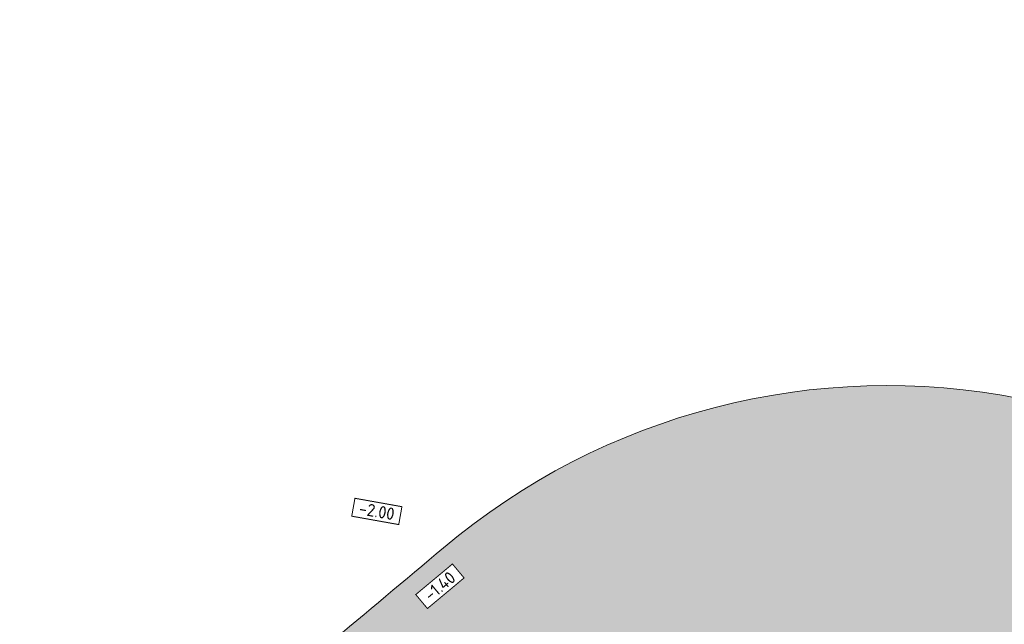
# Model space of a CAD drawing. Header units: metres. Extents: x 240159 to 241664, y 578380 to 583939.
# Tile 58 of 71: x 240640 to 240740, y 583758 to 583819. Entities that reach past the tile are written whole.
import ezdxf
from ezdxf.enums import TextEntityAlignment as Align

# ---------------------------------------------------------------- set-up
doc = ezdxf.new("R2010")
doc.units = ezdxf.units.M
doc.set_wipeout_variables(frame=1)
for name, color, linetype, lineweight in [('N-AL-HOOGTELABEL-S', 7, 'Continuous', 13), ('N-GV-GR-BOLLEN-A', 92, 'Continuous', 9), ('X-XX-AL-REFERENTIE-M', 7, 'Continuous', 18)]:
    doc.layers.add(name, color=color, linetype=linetype, lineweight=lineweight)
doc.layers.add('X-XX-AL-HULPLIJN-G', color=6, linetype='Continuous', lineweight=18, plot=False)
doc.styles.add('NLCS-ISO', font='NLCS-ISO.ttf')
doc.styles.add('NLCS-ISO-ANNOTATIEF-T25', font='NLCS-ISO.ttf', dxfattribs={"height": 2.5})
doc.styles.add('NLCS-ISO-M1000-T25', font='NLCS-ISO.ttf', dxfattribs={"height": 2.5})
doc.dimstyles.new('NLCS-ANNOTATIEF-T25-PIJL_L2_H1', dxfattribs={"dimtxt": 2.5, "dimasz": 2.5, "dimexe": 2, "dimexo": 2, "dimgap": 0.7, "dimtad": 1, "dimzin": 0, "dimdsep": 46, "dimtxsty": 'NLCS-ISO-ANNOTATIEF-T25', "dimcen": 0, "dimdle": 2, "dimclrd": 256, "dimclre": 256, "dimclrt": 256, "dimadec": 1, "dimazin": 0, "dimtfac": 1, "dimtdec": 3, "dimtofl": 0, "dimtmove": 0, "dimatfit": 3, "dimfxl": 2, "dimfxlon": 1, "dimtfillclr": 256, "dimtolj": 1, "dimtzin": 0, "dimlwd": -1, "dimlwe": -1, "dimarcsym": 0})

# ---------------------------------------------------------------- blocks, each defined once
blk = doc.blocks.new('*D122')
at = {"layer": 'Defpoints', "color": 0, "transparency": 16777216}
for p in [(240679.341, 583861.546), (240698.561, 583763.451)]:
    blk.add_point(p, dxfattribs=at)
at = {"layer": 'X-XX-AL-REFERENTIE-M', "transparency": 16777216}
blk.add_line((240681.014, 583853.008), (240679.581, 583860.319), dxfattribs=at)
blk.add_solid([(240679.786, 583860.359), (240679.377, 583860.279), (240679.341, 583861.546)], dxfattribs=at)
at = {"layer": 'X-XX-AL-REFERENTIE-M', "transparency": 16777216, "insert": (240681.374, 583856.238), "char_height": 1.25, "attachment_point": 5, "rotation": 281.08561, "style": 'NLCS-ISO-ANNOTATIEF-T25', "bg_fill": 3, "box_fill_scale": 1.1, "bg_fill_color": 256, "bg_fill_true_color": 13158600, "bg_fill_transparency": 0}
blk.add_mtext('\\A1;R=99.96', dxfattribs=at)
blk = doc.blocks.new('SAL-HOOGTELABEL_AANLEG-SO')
blk.add_wipeout([(-4.84, 1.8), (4.85, 1.8), (4.85, -1.89), (-4.84, -1.89)])
at = {"const_width": 0.2}
blk.add_lwpolyline([(-4.84, 1.8), (4.85, 1.8), (4.85, -1.89), (-4.84, -1.89)], close=True, dxfattribs=at)
at = {"style": 'NLCS-ISO'}
blk.add_attdef('HOOGTE', text='', height=2, dxfattribs=at).set_placement((0, 0), align=Align.MIDDLE_CENTER)

msp = doc.modelspace()

# ---------------------------------------------------------------- hatches: boundary and pattern name
at = {"layer": 'N-GV-GR-BOLLEN-A'}
h = msp.add_hatch(dxfattribs=at)
h.set_pattern_fill('AGR-BOLLEN', color=256, scale=0.5, pattern_type=2)
h.set_pattern_definition([(45, (0, 0), (-0.8749916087, 0.8749916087), [0.3, -0.937425]), (135, (0, 0), (-0.8749916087, -0.8749916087), [0.3, -0.937425])])
h.paths.add_polyline_path([(240686.474, 583735.503), (240748.725, 583739.722, -0.460694), (240763.66, 583724.475), (240761.251, 583697.29, 0.066949), (240762.114, 583678.259), (240765.893, 583657.375, -0.027843), (240768.68, 583634.896), (240773.404, 583565.204), (240779.941, 583574.402), (240778.573, 583636.488), (240794.946, 583725.789), (240796.591, 583769.562), (240796.764, 583773.057), (240793.275, 583772.783, -0.084188), (240757.188, 583776.178), (240741.334, 583780.426, 0.228324), (240682.712, 583765.292, -0.000854), (240659.229, 583745.644, -0.22007), (240596.227, 583728.709), (240513.155, 583743.564, 0.594048), (240482.46, 583699.445), (240488.768, 583688.3), (240507.69, 583654.865, -0.173814), (240514.477, 583598.584, -0.118522), (240502.533, 583574.041), (240526.377, 583548.37), (240523.712, 583587.68, -0.057678), (240524.325, 583600.551), (240529.022, 583629.153, 0.12265), (240527.101, 583652.738), (240518.082, 583679.469, -0.491873), (240530.436, 583697.965), (240589.679, 583701.98, 0.267474), (240599.665, 583708.673, -0.267474), (240611.311, 583716.476), (240665.692, 583720.162, 0.292007), (240674.317, 583726.529, -0.292007)])

# ---------------------------------------------------------------- linework, layer by layer
at = {"layer": 'X-XX-AL-HULPLIJN-G', "ltscale": 0.1}
msp.add_lwpolyline([(240526.377, 583548.37), (240502.533, 583574.041, 0.118522), (240514.477, 583598.584, 0.173814), (240507.69, 583654.865), (240488.768, 583688.3), (240482.46, 583699.445, -0.594048), (240513.155, 583743.564), (240596.227, 583728.709, 0.22007), (240659.229, 583745.644, 0.000854), (240682.712, 583765.292, -0.228324), (240741.334, 583780.426), (240757.188, 583776.178, 0.084188), (240793.275, 583772.783), (240796.764, 583773.057), (240796.591, 583769.562), (240794.946, 583725.789), (240778.573, 583636.488), (240779.941, 583574.402), (240773.404, 583565.204)], format="xyb", dxfattribs=at)

# ---------------------------------------------------------------- next in the draw order: block references
at = {"layer": 'N-AL-HOOGTELABEL-S'}
ref = msp.add_blockref('SAL-HOOGTELABEL_AANLEG-SO', (240675.948, 583769.013), dxfattribs=dict(at, xscale=0.4999999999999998, yscale=0.4999999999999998, zscale=0.4999999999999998, rotation=349.8621179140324))
ref.add_attrib('HOOGTE', '-2.00', dxfattribs={"layer": '0', "height": 1.25, "rotation": 349.86212, "style": 'NLCS-ISO-M1000-T25'}).set_placement((240675.948, 583769.013), align=Align.MIDDLE_CENTER)

# ---------------------------------------------------------------- next in the draw order: dimensions: what is measured, and where the dimension line sits
at = {"layer": 'X-XX-AL-REFERENTIE-M'}
dim = msp.add_radius_dim(center=(240698.561, 583763.451), mpoint=(240679.341, 583861.546), dimstyle='NLCS-ANNOTATIEF-T25-PIJL_L2_H1', override={"dimpost": 'R=<>', "dimtfill": 1}, dxfattribs=at)
dim.commit()
dim.dimension.update_dxf_attribs({"geometry": '*D122', "text_midpoint": (240680.418, 583856.05), "dimtype": 164})

# ---------------------------------------------------------------- next in the draw order: block references
at = {"layer": 'N-AL-HOOGTELABEL-S'}
ref = msp.add_blockref('SAL-HOOGTELABEL_AANLEG-SO', (240682.334, 583761.411), dxfattribs=dict(at, xscale=0.4999999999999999, yscale=0.4999999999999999, zscale=0.4999999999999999, rotation=39.86735642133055))
ref.add_attrib('HOOGTE', '-1.40', dxfattribs={"layer": '0', "height": 1.25, "rotation": 39.86736, "style": 'NLCS-ISO-M1000-T25'}).set_placement((240682.334, 583761.411), align=Align.MIDDLE_CENTER)

doc.saveas('drawing.dxf')
